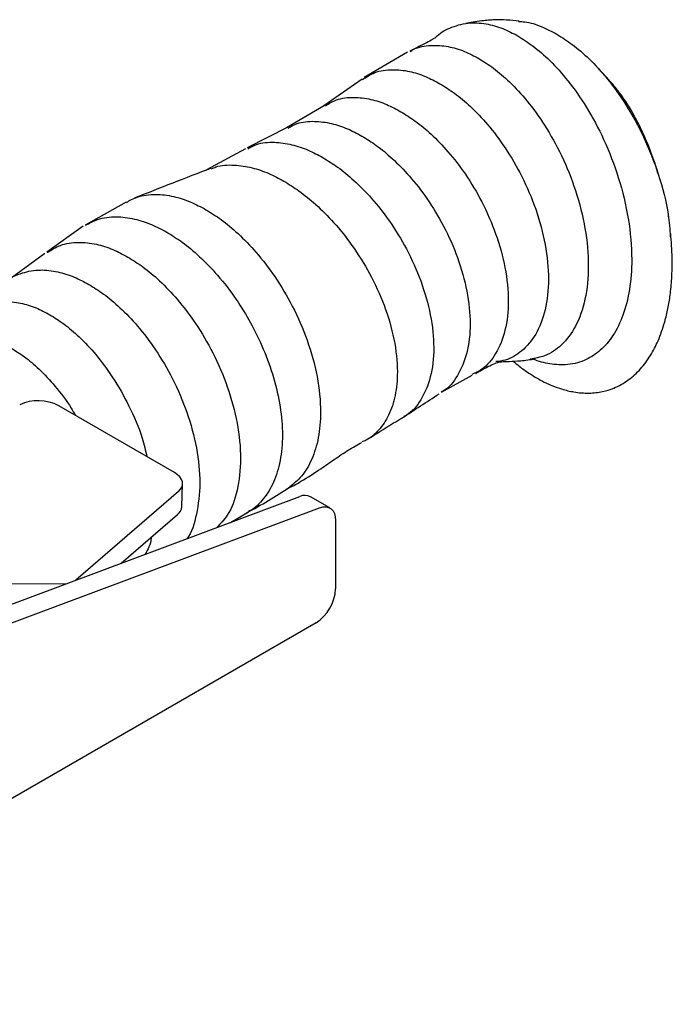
# Model space of a CAD drawing. Header units: inches. Extents: x 18.3 to 53, y 6 to 34.6.
# Tile 10 of 11: x 42.7 to 45.6, y 28.8 to 33.3. Entities that reach past the tile are written whole.
import ezdxf

# ---------------------------------------------------------------- set-up
doc = ezdxf.new("R2010")
doc.units = ezdxf.units.IN
doc.header["$MEASUREMENT"] = 0

msp = doc.modelspace()

# ---------------------------------------------------------------- linework, layer by layer
at = {"color": 7, "linetype": 'Continuous', "lineweight": 25}
for p, q in [((44.4105, 33.132), (44.2143, 33.0172)), ((44.2042, 33.0106), (44.0306, 32.889)), ((44.037, 32.8928), (43.8621, 32.7892)), ((43.8678, 32.792), (43.6842, 32.6985)), ((43.6758, 32.6941), (43.4998, 32.5985)), ((43.1351, 32.4533), (42.9496, 32.349)), ((45.5945, 32.3808), (45.5925, 32.39)), ((42.9408, 32.3434), (42.776, 32.2266)), ((42.7663, 32.2197), (42.591, 32.0919)), ((44.5644, 31.5909), (44.7034, 31.6684)), ((43.3545, 31.2264), (42.8292, 31.5297)), ((43.3871, 31.071), (43.3911, 31.1753)), ((41.9353, 30.3757), (43.9229, 31.1184)), ((43.3725, 31.1411), (42.9064, 30.7386)), ((44.0584, 31.0663), (43.9701, 31.1173)), ((42.0237, 30.3247), (44.0113, 31.0674)), ((43.1121, 30.8154), (43.3684, 31.0368)), ((43.6086, 31.001), (43.69, 31.0496)), ((44.0843, 31.009), (44.0843, 30.6993)), ((42.8609, 30.7216), (42.5815, 30.7219)), ((43.9959, 30.5462), (40.9996, 28.8164))]:
    msp.add_line(p, q, dxfattribs=at)
at = {"color": 7, "linetype": 'Continuous', "lineweight": 25, "flags": 128}
for points in [[(43.3725, 31.1411), (43.3819, 31.1511), (43.3882, 31.1619), (43.391, 31.1732), (43.3903, 31.1847), (43.3862, 31.1961), (43.3787, 31.2071), (43.368, 31.2173), (43.3545, 31.2264)], [(44.0113, 31.0674), (44.0262, 31.0714), (44.0401, 31.0719), (44.0528, 31.069), (44.0637, 31.0627), (44.0725, 31.0532), (44.079, 31.0409), (44.083, 31.026), (44.0843, 31.009)]]:
    msp.add_lwpolyline(points, dxfattribs=at)
at = {"color": 7, "linetype": 'Continuous', "lineweight": 25}
for centre, radius, start, end in [((42.736, 31.3524), 0.2003, 62.2803, 114.6436), ((43.9453, 31.0693), 0.054, 62.7396, 114.5355), ((43.34, 31.0744), 0.0472, 307.0352, 355.7793), ((43.8924, 30.708), 0.1921, 302.6055, 357.3945)]:
    msp.add_arc(centre, radius, start, end, dxfattribs=at)
for points, knots in [([(44.5371, 33.199), (44.5372, 33.1992), (44.5546, 33.2194), (44.603, 33.2448), (44.6791, 33.2683), (44.762, 33.2644), (44.8388, 33.2437), (44.8879, 33.2181), (44.9108, 33.2061)], [0, 0, 0, 0, 0.001519, 0.216971, 0.455056, 0.661908, 0.842086, 1, 1, 1, 1]), ([(44.9162, 33.2738), (44.8783, 33.2768), (44.8363, 33.2801), (44.7902, 33.2782), (44.7702, 33.277), (44.7244, 33.2721), (44.696, 33.2668), (44.6744, 33.2628)], [0, 0, 0, 0, 0.37381, 0.413921, 0.462809, 0.591396, 1, 1, 1, 1]), ([(44.9138, 33.2717), (44.9231, 33.2714), (44.9561, 33.2704), (45.0152, 33.2513), (45.0645, 33.2257), (45.0875, 33.2138)], [0, 0, 0, 0, 0.171548, 0.612679, 1, 1, 1, 1]), ([(45.0875, 33.2138), (45.1107, 33.1992), (45.1601, 33.1681), (45.2377, 33.1004), (45.321, 33.0092), (45.4058, 32.8901), (45.4862, 32.7433), (45.552, 32.5743), (45.5932, 32.4193), (45.5988, 32.3292), (45.6008, 32.2962)], [0, 0, 0, 0, 0.084877, 0.181547, 0.292094, 0.418589, 0.562458, 0.723465, 0.89866, 1, 1, 1, 1]), ([(44.5371, 33.1991), (44.5349, 33.1974), (44.5306, 33.1941), (44.5058, 33.1797), (44.4682, 33.1607), (44.4367, 33.1453), (44.4204, 33.1373)], [0, 0, 0, 0, 0.255861, 0.496712, 0.739808, 1, 1, 1, 1]), ([(44.4218, 33.1351), (44.4266, 33.1384), (44.4535, 33.1569), (44.5125, 33.1654), (44.5909, 33.1614), (44.6649, 33.1399), (44.712, 33.1152), (44.734, 33.1036)], [0, 0, 0, 0, 0.062324, 0.344813, 0.592415, 0.809354, 1, 1, 1, 1]), ([(44.9108, 33.2061), (44.9337, 33.1916), (44.9827, 33.1606), (45.0596, 33.0927), (45.1422, 33.0007), (45.2264, 32.8801), (45.3057, 32.7313), (45.3718, 32.5589), (45.4159, 32.3734), (45.4305, 32.202), (45.4196, 32.0557), (45.3904, 31.9395), (45.3452, 31.847), (45.2882, 31.7798), (45.2197, 31.7345), (45.1422, 31.7124), (45.0595, 31.7173), (45.0047, 31.7291), (44.9782, 31.742), (44.9777, 31.7422)], [0, 0, 0, 0, 0.039975, 0.085586, 0.137949, 0.198218, 0.267246, 0.34503, 0.430126, 0.519446, 0.591161, 0.660655, 0.726107, 0.786344, 0.840885, 0.901154, 0.953517, 0.999128, 1, 1, 1, 1]), ([(44.734, 33.1036), (44.756, 33.0898), (44.8031, 33.0602), (44.8769, 32.9961), (44.9562, 32.9101), (45.037, 32.7979), (45.1134, 32.6599), (45.1771, 32.5006), (45.2197, 32.3297), (45.2348, 32.1613), (45.2197, 32.0103), (45.1771, 31.8884), (45.1131, 31.8035), (45.0422, 31.754), (44.9889, 31.7451), (44.9668, 31.7414)], [0, 0, 0, 0, 0.04646, 0.099328, 0.159668, 0.22851, 0.306526, 0.393523, 0.487912, 0.586537, 0.685161, 0.77955, 0.866547, 0.944563, 1, 1, 1, 1]), ([(44.2056, 33.0081), (44.2238, 33.0199), (44.2636, 33.0459), (44.3375, 33.0563), (44.4157, 33.0484), (44.4888, 33.0258), (44.5354, 33.0011), (44.5572, 32.9896)], [0, 0, 0, 0, 0.199255, 0.43754, 0.648882, 0.835465, 1, 1, 1, 1]), ([(45.5458, 32.5815), (45.5398, 32.602), (45.5239, 32.656), (45.4912, 32.737), (45.4533, 32.8167), (45.4255, 32.8673), (45.3992, 32.9091), (45.3826, 32.9331), (45.3683, 32.9524), (45.3521, 32.9731), (45.3317, 32.9971), (45.304, 33.0279), (45.2792, 33.0544), (45.265, 33.0695)], [0, 0, 0, 0, 0.09852, 0.258999, 0.398452, 0.519175, 0.571801, 0.625054, 0.653416, 0.683214, 0.757449, 0.861518, 1, 1, 1, 1]), ([(44.5572, 32.9896), (44.579, 32.9759), (44.6256, 32.9468), (44.6987, 32.885), (44.7772, 32.8028), (44.8573, 32.6965), (44.9331, 32.5665), (44.9965, 32.4171), (45.039, 32.2576), (45.0541, 32.1013), (45.039, 31.9625), (44.9966, 31.8518), (44.9327, 31.7769), (44.8691, 31.7369), (44.8247, 31.7314), (44.8105, 31.7296)], [0, 0, 0, 0, 0.049602, 0.10585, 0.169563, 0.241397, 0.3216, 0.409659, 0.503979, 0.601813, 0.699647, 0.793967, 0.882026, 0.962229, 1, 1, 1, 1]), ([(44.0387, 32.8899), (44.0548, 32.8996), (44.0925, 32.9226), (44.1633, 32.9306), (44.2405, 32.9217), (44.3128, 32.8987), (44.3588, 32.8743), (44.3804, 32.8628)], [0, 0, 0, 0, 0.179957, 0.422816, 0.639217, 0.83082, 1, 1, 1, 1]), ([(44.3804, 32.8628), (44.402, 32.8493), (44.4481, 32.8206), (44.5203, 32.7601), (44.5978, 32.6801), (44.677, 32.5768), (44.752, 32.451), (44.8148, 32.3066), (44.857, 32.1528), (44.8719, 32.0024), (44.8572, 31.8689), (44.8143, 31.765), (44.7609, 31.6984), (44.7173, 31.6787), (44.7016, 31.6716)], [0, 0, 0, 0, 0.054318, 0.115835, 0.185314, 0.263288, 0.349818, 0.444201, 0.544719, 0.648637, 0.752555, 0.853074, 0.947456, 1, 1, 1, 1]), ([(43.8696, 32.7887), (43.8825, 32.796), (43.9175, 32.816), (43.985, 32.8218), (44.0627, 32.8123), (44.1355, 32.7886), (44.1819, 32.764), (44.2037, 32.7524)], [0, 0, 0, 0, 0.147359, 0.399022, 0.624001, 0.823601, 1, 1, 1, 1]), ([(43.6861, 32.6951), (43.6989, 32.7021), (43.7344, 32.7217), (43.8031, 32.7268), (43.8826, 32.7165), (43.9572, 32.692), (44.0046, 32.6667), (44.0269, 32.6548)], [0, 0, 0, 0, 0.142951, 0.395339, 0.621466, 0.822356, 1, 1, 1, 1]), ([(44.2037, 32.7524), (44.2254, 32.7388), (44.2718, 32.71), (44.3446, 32.6495), (44.4227, 32.5696), (44.5025, 32.467), (44.578, 32.3421), (44.6414, 32.199), (44.6841, 32.0466), (44.699, 31.8982), (44.6843, 31.7663), (44.6403, 31.6656), (44.5972, 31.6083), (44.5662, 31.5935), (44.5627, 31.5919)], [0, 0, 0, 0, 0.057394, 0.122337, 0.195538, 0.27742, 0.367894, 0.466103, 0.570252, 0.67765, 0.785049, 0.889197, 0.987406, 1, 1, 1, 1]), ([(44.0269, 32.6548), (44.0492, 32.641), (44.0966, 32.6115), (44.1711, 32.5498), (44.251, 32.4687), (44.3327, 32.3646), (44.41, 32.2381), (44.4749, 32.0933), (44.5187, 31.9392), (44.5341, 31.7893), (44.519, 31.6564), (44.4739, 31.5553), (44.4296, 31.498), (44.3978, 31.4834), (44.3941, 31.4817)], [0, 0, 0, 0, 0.057918, 0.123415, 0.197141, 0.279428, 0.370078, 0.468148, 0.571837, 0.678567, 0.785297, 0.888985, 0.987055, 1, 1, 1, 1]), ([(43.5208, 32.6061), (43.4622, 32.5839), (43.345, 32.5395), (43.2315, 32.4943), (43.1747, 32.4716)], [0, 0, 0, 0, 0.499661, 1, 1, 1, 1]), ([(43.5221, 32.6044), (43.5286, 32.6072), (43.5591, 32.6206), (43.6212, 32.6232), (43.7025, 32.6117), (43.7788, 32.586), (43.8273, 32.56), (43.8501, 32.5479)], [0, 0, 0, 0, 0.072373, 0.344304, 0.589021, 0.807009, 1, 1, 1, 1]), ([(43.8501, 32.5479), (43.8729, 32.5337), (43.9215, 32.5036), (43.9977, 32.4412), (44.0794, 32.3593), (44.163, 32.2547), (44.2421, 32.128), (44.3087, 31.9832), (44.3536, 31.8295), (44.3685, 31.69), (44.3573, 31.5745), (44.328, 31.4851), (44.282, 31.4182), (44.239, 31.3789), (44.2094, 31.3679), (44.2028, 31.3655)], [0, 0, 0, 0, 0.057414, 0.122265, 0.195067, 0.275965, 0.364546, 0.459711, 0.559688, 0.662199, 0.744414, 0.825315, 0.903672, 0.978426, 1, 1, 1, 1]), ([(43.1359, 32.4516), (43.1518, 32.4602), (43.1915, 32.4819), (43.2647, 32.491), (43.3472, 32.4815), (43.4243, 32.457), (43.4735, 32.4309), (43.4966, 32.4186)], [0, 0, 0, 0, 0.165626, 0.412829, 0.633014, 0.827921, 1, 1, 1, 1]), ([(43.4966, 32.4186), (43.5196, 32.4043), (43.5688, 32.3736), (43.6459, 32.309), (43.7287, 32.2234), (43.8132, 32.113), (43.8932, 31.9784), (43.9603, 31.824), (44.0054, 31.6594), (44.0202, 31.5091), (44.0092, 31.3832), (43.9793, 31.2856), (43.9352, 31.2096), (43.895, 31.177), (43.8761, 31.1617)], [0, 0, 0, 0, 0.056416, 0.120316, 0.192504, 0.273549, 0.363535, 0.461742, 0.566386, 0.674601, 0.761426, 0.846385, 0.927855, 1, 1, 1, 1]), ([(42.9503, 32.3479), (42.9683, 32.3576), (43.0102, 32.3803), (43.0862, 32.3896), (43.1693, 32.3796), (43.247, 32.3548), (43.2966, 32.3285), (43.3198, 32.3162)], [0, 0, 0, 0, 0.182005, 0.424058, 0.639913, 0.831126, 1, 1, 1, 1]), ([(43.3198, 32.3162), (43.343, 32.3017), (43.3925, 32.2709), (43.4702, 32.2059), (43.5536, 32.12), (43.6322, 32.0178), (43.7021, 31.9042), (43.7601, 31.7847), (43.8063, 31.6556), (43.8362, 31.5233), (43.8465, 31.3952), (43.8361, 31.2792), (43.8065, 31.1809), (43.7594, 31.1067), (43.7189, 31.064), (43.6921, 31.0519), (43.6888, 31.0504)], [0, 0, 0, 0, 0.055813, 0.119009, 0.190349, 0.270347, 0.340668, 0.41624, 0.496328, 0.579757, 0.664969, 0.750181, 0.83361, 0.913697, 0.98927, 1, 1, 1, 1]), ([(42.7774, 32.224), (42.7965, 32.2363), (42.8382, 32.263), (42.9151, 32.2736), (42.9962, 32.2651), (43.072, 32.2414), (43.1204, 32.2158), (43.143, 32.2038)], [0, 0, 0, 0, 0.201204, 0.438639, 0.649458, 0.835708, 1, 1, 1, 1]), ([(44.8896, 31.732), (44.8985, 31.7241), (44.9216, 31.704), (44.9687, 31.6711), (45.0205, 31.6409), (45.0699, 31.6189), (45.1143, 31.6031), (45.1697, 31.5898), (45.2321, 31.5851), (45.2924, 31.592), (45.3528, 31.6107), (45.4117, 31.6438), (45.467, 31.6944), (45.5116, 31.7549), (45.5419, 31.8132), (45.5624, 31.8653), (45.5779, 31.9144), (45.591, 31.9693), (45.6017, 32.0342), (45.6088, 32.1102), (45.6112, 32.2035), (45.6061, 32.2734), (45.6033, 32.3108)], [0, 0, 0, 0, 0.021572, 0.055456, 0.10978, 0.140902, 0.172431, 0.218191, 0.276588, 0.332208, 0.382192, 0.453396, 0.522751, 0.590106, 0.652838, 0.688039, 0.723546, 0.771079, 0.815105, 0.867554, 0.929106, 1, 1, 1, 1]), ([(43.143, 32.2038), (43.1656, 32.1897), (43.214, 32.1595), (43.2898, 32.0955), (43.3711, 32.0106), (43.4542, 31.9008), (43.5328, 31.7666), (43.5987, 31.6125), (43.6428, 31.4481), (43.6586, 31.2867), (43.6423, 31.1446), (43.6044, 31.0382), (43.5628, 30.995), (43.5462, 30.9777)], [0, 0, 0, 0, 0.058154, 0.124081, 0.198705, 0.282749, 0.376451, 0.479172, 0.589054, 0.702942, 0.81683, 0.926712, 1, 1, 1, 1]), ([(42.5822, 32.0828), (42.584, 32.085), (42.6053, 32.1108), (42.6609, 32.1334), (42.7413, 32.1491), (42.8218, 32.1398), (42.8963, 32.1167), (42.9439, 32.0915), (42.9662, 32.0797)], [0, 0, 0, 0, 0.022503, 0.265815, 0.484047, 0.677815, 0.848999, 1, 1, 1, 1]), ([(42.9662, 32.0797), (42.9885, 32.0657), (43.0361, 32.036), (43.1107, 31.973), (43.1909, 31.8893), (43.2727, 31.7812), (43.3501, 31.6491), (43.415, 31.4973), (43.4583, 31.3355), (43.4743, 31.176), (43.4565, 31.0382), (43.4325, 30.954), (43.4094, 30.9266), (43.4093, 30.9265)], [0, 0, 0, 0, 0.062724, 0.133833, 0.214322, 0.304973, 0.406042, 0.516843, 0.635369, 0.758217, 0.881066, 0.999592, 1, 1, 1, 1]), ([(42.4278, 31.9369), (42.4293, 31.9389), (42.4491, 31.9643), (42.5012, 31.9879), (42.5771, 32.0052), (42.6531, 31.998), (42.7235, 31.9771), (42.7684, 31.9534), (42.7894, 31.9423)], [0, 0, 0, 0, 0.021008, 0.267484, 0.486706, 0.680081, 0.85021, 1, 1, 1, 1]), ([(42.7894, 31.9423), (42.8105, 31.9291), (42.8554, 31.9009), (42.9259, 31.8406), (43.0015, 31.76), (43.0789, 31.6553), (43.1511, 31.5272), (43.2047, 31.4038), (43.2228, 31.3267), (43.2294, 31.2986)], [0, 0, 0, 0, 0.106349, 0.227137, 0.36443, 0.520074, 0.695068, 0.888626, 1, 1, 1, 1]), ([(42.6127, 31.7923), (42.6329, 31.7796), (42.6761, 31.7525), (42.744, 31.6945), (42.8162, 31.6166), (42.8723, 31.5447), (42.8987, 31.497), (42.9049, 31.486)], [0, 0, 0, 0, 0.187544, 0.400558, 0.642696, 0.917227, 1, 1, 1, 1]), ([(44.8262, 31.7284), (44.8292, 31.7287), (44.8395, 31.73), (44.8727, 31.7311), (44.9232, 31.7324), (44.9658, 31.7392), (44.9881, 31.7428)], [0, 0, 0, 0, 0.112132, 0.382481, 0.676853, 1, 1, 1, 1]), ([(44.7186, 31.6763), (44.7382, 31.6875), (44.7855, 31.7144), (44.815, 31.7248), (44.8323, 31.7309)], [0, 0, 0, 0, 0.414136, 1, 1, 1, 1]), ([(44.386, 31.4744), (44.4137, 31.4924), (44.4692, 31.5284), (44.5255, 31.5654), (44.5536, 31.5839)], [0, 0, 0, 0, 0.50014, 1, 1, 1, 1]), ([(44.2417, 31.386), (44.2674, 31.4024), (44.3188, 31.4354), (44.3692, 31.4649), (44.3945, 31.4797)], [0, 0, 0, 0, 0.498816, 1, 1, 1, 1]), ([(43.8607, 31.1511), (43.8831, 31.1629), (43.9383, 31.1919), (44.0101, 31.2393), (44.0806, 31.2877), (44.1434, 31.3313), (44.1831, 31.3526), (44.2037, 31.3636)], [0, 0, 0, 0, 0.16861, 0.414127, 0.594473, 0.78876, 1, 1, 1, 1]), ([(43.6809, 31.0444), (43.7141, 31.0623), (43.7807, 31.0983), (43.8449, 31.1404), (43.877, 31.1615)], [0, 0, 0, 0, 0.498989, 1, 1, 1, 1]), ([(43.2491, 30.9337), (43.2489, 30.9322), (43.2459, 30.9013), (43.2334, 30.8783), (43.2216, 30.8563)], [0, 0, 0, 0, 0.047905, 1, 1, 1, 1])]:
    msp.add_open_spline(points, degree=3, knots=knots, dxfattribs=at)

doc.saveas('drawing.dxf')
